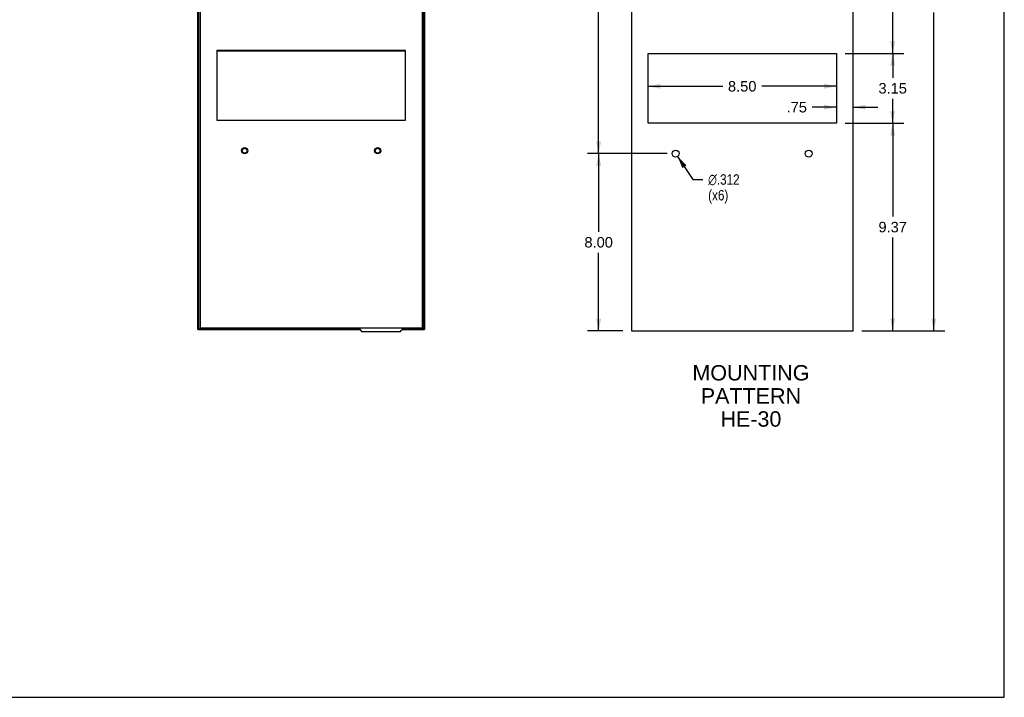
# Model space of a CAD drawing. Header units: inches. Extents: x 0 to 94.4, y 0 to 61.1.
# Tile 2 of 3: x 50 to 94.4, y 0 to 30.6. Entities that reach past the tile are written whole.
import ezdxf

# ---------------------------------------------------------------- set-up
doc = ezdxf.new("R2010")
doc.units = ezdxf.units.IN
doc.header["$LTSCALE"] = 5.194444
doc.header["$MEASUREMENT"] = 0
doc.layers.get('0').update_dxf_attribs({"linetype": 'CONTINUOUS'})
doc.layers.add('DIMENSIONS', color=7, linetype='CONTINUOUS')
doc.styles.get("Standard").update_dxf_attribs({"font": 'arial.ttf'})
doc.styles.add('TEXTSTYLE_1', font='gdt', dxfattribs={"width": 0.8})
doc.dimstyles.new('DIMSTYLE_1', dxfattribs={"dimtxt": 0.472222, "dimasz": 0.555556, "dimexe": 0.09, "dimexo": 0.07, "dimgap": 0.0425, "dimtad": 0, "dimtih": 1, "dimtoh": 1, "dimzin": 4, "dimdsep": 46, "dimtxsty": 'Standard', "dimblk": '_FILLED', "dimblk1": '_FILLED', "dimblk2": '_FILLED', "dimcen": 0.09, "dimazin": 1, "dimtfac": 1, "dimtdec": 3, "dimtofl": 0, "dimtmove": 0, "dimatfit": 3, "dimldrblk": '_FILLED', "dimfxl": 0, "dimtolj": 1, "dimtzin": 4, "dimarcsym": 0})
doc.dimstyles.new('DIMSTYLE_2', dxfattribs={"dimtxt": 0.472222, "dimasz": 0.555556, "dimexe": 0.09, "dimexo": 0.07, "dimgap": 0.09, "dimtad": 0, "dimtih": 1, "dimtoh": 1, "dimdec": 3, "dimzin": 4, "dimdsep": 46, "dimtxsty": 'Standard', "dimblk": '_FILLED', "dimblk1": '_FILLED', "dimblk2": '_FILLED', "dimcen": 0.09, "dimadec": 3, "dimazin": 1, "dimtfac": 1, "dimtdec": 3, "dimtofl": 0, "dimtmove": 0, "dimatfit": 1, "dimldrblk": '_FILLED', "dimfxl": 0, "dimtolj": 1, "dimtzin": 4, "dimarcsym": 0})

# ---------------------------------------------------------------- blocks, each defined once
blk = doc.blocks.new('_FILLED')
at = {"color": 0, "linetype": 'ByBlock'}
blk.add_solid([(0, 0), (-1, 0.2), (-1, -0.2)], dxfattribs=at)
blk = doc.blocks.new('*D5')
at = {"layer": 'DIMENSIONS', "color": 2, "linetype": 'Continuous'}
for p, q in [((88.01, 46.178), (91.762, 46.178)), ((91.262, 46.178), (91.262, 31.821)), ((91.262, 16.518), (91.262, 30.876)), ((88.01, 16.518), (91.762, 16.518))]:
    blk.add_line(p, q, dxfattribs=at)
at = {"layer": 'DIMENSIONS', "color": 2, "linetype": 'Continuous', "xscale": 0.5555555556, "yscale": 0.5555555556, "zscale": 0.5555555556}
for p, rotation in [((91.262, 46.178), 90), ((91.262, 16.518), 270)]:
    blk.add_blockref('_FILLED', p, dxfattribs=dict(at, rotation=rotation))
at = {"layer": 'DIMENSIONS', "color": 2, "linetype": 'Continuous', "insert": (91.262, 31.585), "char_height": 0.4722, "width": 1.65014, "attachment_point": 2, "line_spacing_factor": 0.9}
blk.add_mtext('29.66', dxfattribs=at)
blk = doc.blocks.new('*D11')
at = {"layer": 'DIMENSIONS', "color": 2, "linetype": 'Continuous'}
for p, q in [((79.232, 38.803), (75.645, 38.803)), ((76.145, 38.803), (76.145, 32.133)), ((76.145, 24.518), (76.145, 31.189)), ((79.232, 24.518), (75.645, 24.518))]:
    blk.add_line(p, q, dxfattribs=at)
at = {"layer": 'DIMENSIONS', "color": 2, "linetype": 'Continuous', "xscale": 0.5555555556, "yscale": 0.5555555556, "zscale": 0.5555555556}
for p, rotation in [((76.145, 38.803), 90), ((76.145, 24.518), 270)]:
    blk.add_blockref('_FILLED', p, dxfattribs=dict(at, rotation=rotation))
at = {"layer": 'DIMENSIONS', "color": 2, "linetype": 'Continuous', "insert": (76.145, 31.897), "char_height": 0.4722, "width": 1.65014, "attachment_point": 2, "line_spacing_factor": 0.9}
blk.add_mtext('14.29', dxfattribs=at)
blk = doc.blocks.new('*D12')
at = {"layer": 'DIMENSIONS', "color": 2, "linetype": 'Continuous'}
for p, q in [((79.232, 24.518), (75.645, 24.518)), ((76.145, 24.518), (76.145, 20.991)), ((76.145, 16.518), (76.145, 20.046)), ((77.232, 16.518), (75.645, 16.518))]:
    blk.add_line(p, q, dxfattribs=at)
at = {"layer": 'DIMENSIONS', "color": 2, "linetype": 'Continuous', "xscale": 0.5555555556, "yscale": 0.5555555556, "zscale": 0.5555555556}
for p, rotation in [((76.145, 24.518), 90), ((76.145, 16.518), 270)]:
    blk.add_blockref('_FILLED', p, dxfattribs=dict(at, rotation=rotation))
at = {"layer": 'DIMENSIONS', "color": 2, "linetype": 'Continuous', "insert": (76.145, 20.755), "char_height": 0.4722, "width": 1.28325, "attachment_point": 2, "line_spacing_factor": 0.9}
blk.add_mtext('8.00', dxfattribs=at)
blk = doc.blocks.new('*D14')
at = {"layer": 'DIMENSIONS', "color": 2, "linetype": 'Continuous'}
for p, q in [((87.26, 25.888), (89.909, 25.888)), ((89.409, 25.888), (89.409, 21.676)), ((89.409, 16.518), (89.409, 20.731)), ((88.01, 16.518), (89.909, 16.518))]:
    blk.add_line(p, q, dxfattribs=at)
at = {"layer": 'DIMENSIONS', "color": 2, "linetype": 'Continuous', "xscale": 0.5555555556, "yscale": 0.5555555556, "zscale": 0.5555555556}
for p, rotation in [((89.409, 25.888), 90), ((89.409, 16.518), 270)]:
    blk.add_blockref('_FILLED', p, dxfattribs=dict(at, rotation=rotation))
at = {"layer": 'DIMENSIONS', "color": 2, "linetype": 'Continuous', "insert": (89.409, 21.44), "char_height": 0.4722, "width": 1.28325, "attachment_point": 2, "line_spacing_factor": 0.9}
blk.add_mtext('9.37', dxfattribs=at)
blk = doc.blocks.new('*D15')
at = {"layer": 'DIMENSIONS', "color": 2, "linetype": 'Continuous'}
for p, q in [((87.26, 29.038), (89.909, 29.038)), ((89.409, 29.038), (89.409, 27.935)), ((89.409, 25.888), (89.409, 26.991)), ((87.26, 25.888), (89.909, 25.888))]:
    blk.add_line(p, q, dxfattribs=at)
at = {"layer": 'DIMENSIONS', "color": 2, "linetype": 'Continuous', "xscale": 0.5555555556, "yscale": 0.5555555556, "zscale": 0.5555555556}
for p, rotation in [((89.409, 29.038), 90), ((89.409, 25.888), 270)]:
    blk.add_blockref('_FILLED', p, dxfattribs=dict(at, rotation=rotation))
at = {"layer": 'DIMENSIONS', "color": 2, "linetype": 'Continuous', "insert": (89.409, 27.699), "char_height": 0.4722, "width": 1.28325, "attachment_point": 2, "line_spacing_factor": 0.9}
blk.add_mtext('3.15', dxfattribs=at)
blk = doc.blocks.new('*D16')
at = {"layer": 'DIMENSIONS', "color": 2, "linetype": 'Continuous'}
for p, q in [((78.371, 27.552), (81.744, 27.552)), ((86.871, 27.552), (83.499, 27.552))]:
    blk.add_line(p, q, dxfattribs=at)
at = {"layer": 'DIMENSIONS', "color": 2, "linetype": 'Continuous', "xscale": 0.5555555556, "yscale": 0.5555555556, "zscale": 0.5555555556, "rotation": 180}
blk.add_blockref('_FILLED', (78.371, 27.552), dxfattribs=at)
at = {"layer": 'DIMENSIONS', "color": 2, "linetype": 'Continuous', "xscale": 0.5555555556, "yscale": 0.5555555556, "zscale": 0.5555555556}
blk.add_blockref('_FILLED', (86.871, 27.552), dxfattribs=at)
at = {"layer": 'DIMENSIONS', "color": 2, "linetype": 'Continuous', "insert": (82.621, 27.788), "char_height": 0.4722, "width": 1.28325, "attachment_point": 2, "line_spacing_factor": 0.9}
blk.add_mtext('8.50', dxfattribs=at)
blk = doc.blocks.new('*D22')
at = {"layer": 'DIMENSIONS', "color": 2, "linetype": 'Continuous'}
for p, q in [((87.448, 39.111), (89.909, 39.111)), ((89.409, 39.111), (89.409, 34.547)), ((89.409, 29.038), (89.409, 33.603)), ((87.26, 29.038), (89.909, 29.038))]:
    blk.add_line(p, q, dxfattribs=at)
at = {"layer": 'DIMENSIONS', "color": 2, "linetype": 'Continuous', "xscale": 0.5555555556, "yscale": 0.5555555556, "zscale": 0.5555555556}
for p, rotation in [((89.409, 39.111), 90), ((89.409, 29.038), 270)]:
    blk.add_blockref('_FILLED', p, dxfattribs=dict(at, rotation=rotation))
at = {"layer": 'DIMENSIONS', "color": 2, "linetype": 'Continuous', "insert": (89.409, 34.311), "char_height": 0.4722, "width": 1.65014, "attachment_point": 2, "line_spacing_factor": 0.9}
blk.add_mtext('10.07', dxfattribs=at)
blk = doc.blocks.new('*D23')
at = {"layer": 'DIMENSIONS', "color": 2, "linetype": 'Continuous'}
for p, q in [((86.871, 26.609), (85.777, 26.609)), ((87.621, 26.609), (88.732, 26.609))]:
    blk.add_line(p, q, dxfattribs=at)
at = {"layer": 'DIMENSIONS', "color": 2, "linetype": 'Continuous', "xscale": 0.5555555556, "yscale": 0.5555555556, "zscale": 0.5555555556}
blk.add_blockref('_FILLED', (86.871, 26.609), dxfattribs=at)
at = {"layer": 'DIMENSIONS', "color": 2, "linetype": 'Continuous', "xscale": 0.5555555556, "yscale": 0.5555555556, "zscale": 0.5555555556, "rotation": 180}
blk.add_blockref('_FILLED', (87.621, 26.609), dxfattribs=at)
at = {"layer": 'DIMENSIONS', "color": 2, "linetype": 'Continuous', "insert": (85.541, 26.845), "char_height": 0.4722, "width": 0.91636, "attachment_point": 3, "line_spacing_factor": 0.9}
blk.add_mtext('.75', dxfattribs=at)
blk = doc.blocks.new('*D31')
at = {"layer": 'DIMENSIONS', "color": 2, "linetype": 'Continuous'}
for p, q in [((79.707, 24.388), (80.391, 23.35)), ((80.391, 23.35), (80.849, 23.35))]:
    blk.add_line(p, q, dxfattribs=at)
at = {"layer": 'DIMENSIONS', "color": 2, "linetype": 'Continuous', "xscale": 0.5555555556, "yscale": 0.5555555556, "zscale": 0.5555555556, "rotation": 123.3609152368}
blk.add_blockref('_FILLED', (79.707, 24.388), dxfattribs=at)
at = {"layer": 'DIMENSIONS', "color": 2, "linetype": 'Continuous', "insert": (81.085, 23.586), "char_height": 0.47222, "width": 1.91288, "attachment_point": 1, "line_spacing_factor": 0.9, "style": 'TEXTSTYLE_1'}
blk.add_mtext('{\\fgdt;n}\\fArial;.312\\P(x6)', dxfattribs=at)

msp = doc.modelspace()

# ---------------------------------------------------------------- linework, layer by layer
at = {"color": 7, "linetype": 'Continuous'}
for p, q in [((94.4444, 0), (94.4444, 61.1111)), ((58.0587, 16.5897), (58.0587, 46.2064)), ((58.0902, 46.2064), (58.0902, 16.5897)), ((68.2634, 16.5897), (68.2634, 46.2064)), ((68.2949, 46.2064), (68.2949, 16.5897)), ((58.1768, 16.6481), (58.1768, 46.1481)), ((68.1768, 46.1481), (68.1768, 16.6481)), ((58.9268, 29.1677), (58.9268, 26.0181)), ((67.4268, 29.1677), (58.9268, 29.1677)), ((58.9268, 29.148), (67.4268, 29.148)), ((67.4268, 26.0181), (67.4268, 29.1677)), ((58.9268, 26.0181), (67.4268, 26.0181)), ((58.0587, 16.5897), (65.3701, 16.5897)), ((58.0902, 16.6212), (65.3465, 16.6212)), ((58.1059, 16.6317), (58.0994, 16.6212)), ((68.1768, 16.6481), (58.1768, 16.6481)), ((65.3405, 16.6292), (65.4114, 16.5347)), ((65.4996, 16.4906), (67.1531, 16.4906)), ((67.3122, 16.6292), (67.2413, 16.5347)), ((67.2826, 16.5897), (68.2949, 16.5897)), ((67.3063, 16.6212), (68.2634, 16.6212)), ((68.24, 16.6422), (68.2319, 16.6527)), ((0, 0), (94.4444, 0))]:
    msp.add_line(p, q, dxfattribs=at)
at = {"color": 3, "linetype": 'Continuous'}
for p, q in [((77.6213, 46.1785), (77.6213, 16.5185)), ((87.6213, 16.5185), (87.6213, 46.1785)), ((78.3713, 25.8885), (78.3713, 29.0381)), ((78.3713, 29.0381), (86.8713, 29.0381)), ((86.8713, 29.0381), (86.8713, 25.8885)), ((86.8713, 25.8885), (78.3713, 25.8885)), ((77.6213, 16.5185), (87.6213, 16.5185))]:
    msp.add_line(p, q, dxfattribs=at)
at = {"color": 7, "linetype": 'Continuous'}
for points in [[(58.104, 16.6286), (58.1059, 16.6305), (58.1112, 16.637), (58.1164, 16.6446), (58.1217, 16.6527)], [(58.1217, 16.6527), (58.1135, 16.6422), (58.1059, 16.6317)], [(68.2319, 16.6527), (68.2371, 16.6446), (68.2424, 16.637), (68.2476, 16.6305), (68.2496, 16.6286)], [(68.2542, 16.6212), (68.2476, 16.6317), (68.24, 16.6422)]]:
    msp.add_lwpolyline(points, dxfattribs=at)
for centre, radius in [((60.1768, 24.6481), 0.1378), ((60.1768, 24.6481), 0.1319), ((60.1768, 24.6481), 0.1181), ((60.1768, 24.6481), 0.1083), ((66.1768, 24.6481), 0.1378), ((66.1768, 24.6481), 0.1319), ((66.1768, 24.6481), 0.1181), ((66.1768, 24.6481), 0.1083)]:
    msp.add_circle(centre, radius, dxfattribs=at)
at = {"color": 3, "linetype": 'Continuous'}
for centre in [(79.6213, 24.5185), (85.6213, 24.5185)]:
    msp.add_circle(centre, 0.156, dxfattribs=at)
at = {"color": 7, "linetype": 'Continuous'}
for centre, radius, start, end in [((65.3028, 16.6008), 0.0472, 36.8699, 81.14498), ((65.4996, 16.6008), 0.1102, 216.8699, 270), ((67.1531, 16.6008), 0.1102, 270, 323.1301), ((67.35, 16.6008), 0.0472, 98.85502, 143.1301)]:
    msp.add_arc(centre, radius, start, end, dxfattribs=at)

# ---------------------------------------------------------------- texts
at = {"layer": 'DIMENSIONS', "color": 2, "linetype": 'Continuous', "insert": (83.0136, 14.9819), "char_height": 0.69444, "width": 5.271582, "attachment_point": 2, "line_spacing_factor": 0.9}
msp.add_mtext('MOUNTING\\PPATTERN\\PHE-30', dxfattribs=at)

# ---------------------------------------------------------------- dimensions: what is measured, and where the dimension line sits
at = {"layer": 'DIMENSIONS', "color": 2, "linetype": 'Continuous'}
for base, p1, p2, angle, picture, middle in [((91.2623, 46.1785), (87.9402, 16.5185), (87.9402, 46.1785), 90, '*D5', (91.2561, 31.3458)), ((89.4094, 29.0381), (87.3776, 39.1115), (87.1902, 29.0381), 270, '*D22', (89.4294, 34.0721)), ((76.1449124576, 24.5184660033), (79.3024238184, 38.8034660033), (79.3024238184, 24.5184660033), 270, '*D11', (76.1649770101, 31.658333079)), ((89.4094, 29.0381), (87.1902, 25.8885), (87.1902, 29.0381), 90, '*D15', (89.4105, 27.4606)), ((78.3713, 27.5518), (86.8713, 25.8885), (78.3713, 25.8885), 180, '*D16', (82.6189, 27.5492)), ((86.8713, 26.6091), (87.6213, 16.5185), (86.8713, 25.8885), 180, '*D23', (85.0984, 26.6029)), ((89.4094, 16.5185), (87.1902, 25.8885), (87.9402, 16.5185), 270, '*D14', (89.4079, 21.2008)), ((76.1449, 24.5185), (77.3024, 16.5185), (79.3024, 24.5185), 90, '*D12', (76.1425, 20.5158))]:
    dim = msp.add_linear_dim(base=base, p1=p1, p2=p2, angle=angle, dimstyle='DIMSTYLE_1', dxfattribs=at)
    dim.commit()
    dim.dimension.update_dxf_attribs({"geometry": picture, "text_midpoint": middle, "dimtype": 160})
dim = msp.add_diameter_dim_2p(p1=(79.7071, 24.3882), p2=(79.5355, 24.6488), text='%%c<>\\P(x6)', dimstyle='DIMSTYLE_2', override={"dimpost": '<>'}, dxfattribs=at)
dim.commit()
dim.dimension.update_dxf_attribs({"geometry": '*D31', "text_midpoint": (82.0418, 22.9954), "dimtype": 163})

doc.saveas('drawing.dxf')
